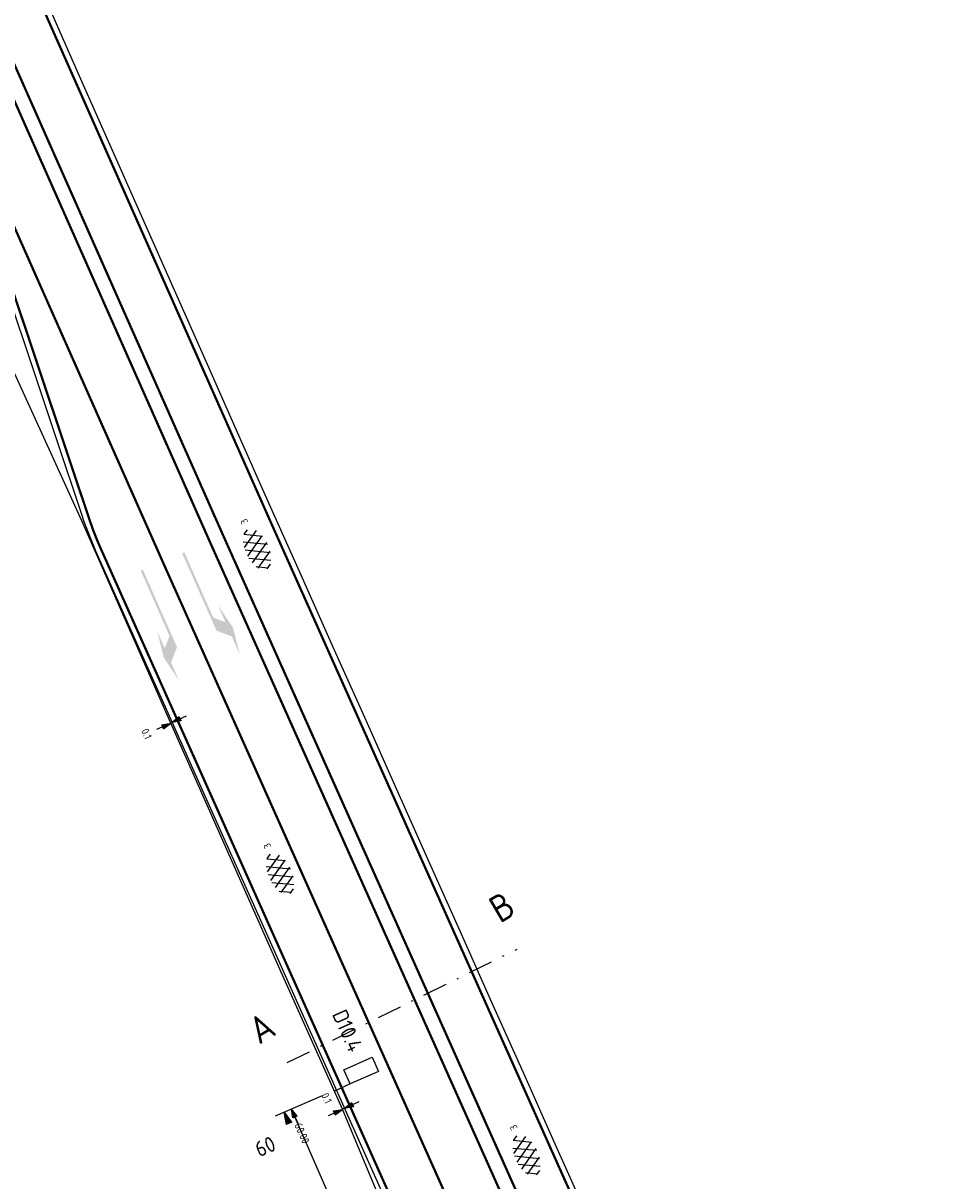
# Model space of a CAD drawing. Extents: x 1808 to 149445, y 103 to 460077.
# Tile 25 of 28: x 149137 to 149197, y 459815 to 459890. Entities that reach past the tile are written whole.
import ezdxf
from ezdxf.enums import TextEntityAlignment as Align

# ---------------------------------------------------------------- set-up
doc = ezdxf.new("R2010")
doc.units = 0
doc.header["$LTSCALE"] = 0.25
doc.header["$MEASUREMENT"] = 0
doc.linetypes.add('13', pattern=[1, 0.25, -0.75])
doc.linetypes.add('DASHDOT', pattern=[25.4, 12.7, -6.35, 0, -6.35])
doc.layers.get('0').update_dxf_attribs({"color": 1, "linetype": 'CONTINUOUS'})
for name, color, linetype in [('KABEL-500', 3, 'CONTINUOUS'), ('LUS-T-CODE', 1, 'CONTINUOUS'), ('LUSSEN', 7, 'CONTINUOUS'), ('MAAT', 5, 'CONTINUOUS'), ('MAAT-T-CODE', 7, 'CONTINUOUS'), ('maat_vss', 7, 'CONTINUOUS'), ('Maatvoering', 7, 'CONTINUOUS'), ('Markeringen', 252, '13'), ('ONDERGROND', 7, 'CONTINUOUS'), ('TXT-035', 2, 'CONTINUOUS'), ('Uitslijpers', 1, 'CONTINUOUS')]:
    doc.layers.add(name, color=color, linetype=linetype)
doc.styles.add('I020-1', font='ISO', dxfattribs={"height": 2})
doc.styles.add('I035-0', font='ISOCP.shx', dxfattribs={"height": 1.75})
doc.styles.add('NLCS-ISO', font='txt')

# ---------------------------------------------------------------- blocks, each defined once
blk = doc.blocks.new('V_1X2')
blk.add_lwpolyline([(-1, 0), (1, 0), (1, -1), (-1, -1), (-1, 0)])
at = {"layer": 'LUS-T-CODE', "style": 'I020-1'}
blk.add_attdef('LUS', text='', height=1, rotation=270, dxfattribs=at).set_placement((0.022, -2.416), align=Align.MIDDLE)
blk = doc.blocks.new('V_PL')
at = {"layer": 'Maatvoering'}
for points in [[(-1, 0), (0, 0)], [(-0.567, 0.142), (0, 0)], [(-0.567, -0.142), (-0.567, 0.142)], [(-0.567, 0.125), (0, 0)], [(-0.567, 0.107), (0, 0)], [(-0.567, 0.089), (0, 0)], [(-0.567, 0.072), (0, 0)], [(-0.567, 0.055), (0, 0)], [(-0.567, 0.037), (0, 0)], [(-0.567, 0.019), (0, 0)], [(-0.567, -0.125), (0, 0)], [(-0.567, -0.089), (0, 0)], [(-0.567, -0.055), (0, 0)], [(-0.567, -0.019), (0, 0)], [(-0.567, -0.142), (0, 0)], [(-0.567, -0.037), (0, 0)], [(-0.567, -0.072), (0, 0)], [(-0.567, -0.107), (0, 0)], [(0, 0), (-0.567, 0)]]:
    blk.add_lwpolyline(points, dxfattribs=at)
blk = doc.blocks.new('V_PR')
at = {"layer": 'Maatvoering'}
for points in [[(0.567, 0.142), (0, 0)], [(0.567, 0.125), (0, 0)], [(0.567, 0.107), (0, 0)], [(0.567, 0.089), (0, 0)], [(0.567, 0.072), (0, 0)], [(0.567, 0.055), (0, 0)], [(0.567, 0.037), (0, 0)], [(0.567, 0.019), (0, 0)], [(0.567, -0.107), (0, 0)], [(0.567, -0.072), (0, 0)], [(0.567, -0.037), (0, 0)], [(0, 0), (0.567, 0)], [(0, 0), (1, 0)], [(0.567, -0.019), (0, 0)], [(0.567, -0.055), (0, 0)], [(0.567, -0.089), (0, 0)], [(0.567, -0.125), (0, 0)], [(0.567, -0.142), (0, 0)], [(0.567, 0.142), (0.567, -0.142)]]:
    blk.add_lwpolyline(points, dxfattribs=at)
at = {"layer": 'MAAT-T-CODE', "style": 'I020-1'}
blk.add_attdef('MAAT', text='', height=1, dxfattribs=at).set_placement((1.7, 0), align=Align.MIDDLE)
blk = doc.blocks.new('V_P2')
for p, q in [((0, 0), (0.78, 0.194)), ((0, 0), (0.78, 0.146)), ((0, 0), (0.78, 0.097)), ((0.78, 0.06), (0, 0)), ((0, 0), (0.78, 0.049)), ((0.78, 0.037), (0, 0)), ((0, 0), (0.78, 0)), ((0.78, -0.194), (0, 0)), ((0, 0), (0.78, -0.097)), ((0, 0), (0.78, -0.146)), ((0, 0), (0.78, -0.049)), ((0, 0), (0.78, 0)), ((0.78, -0.194), (0.78, 0.194))]:
    blk.add_line(p, q)
for points in [[(0.78, 0.181), (0, 0)], [(0, 0), (0.78, 0.171)], [(0.78, 0.159), (0, 0)], [(0.78, 0.135), (0, 0)], [(0, 0), (0.78, 0.121)], [(0.78, 0.11), (0, 0)], [(0.78, 0.085), (0, 0)], [(0, 0), (0.78, 0.073)], [(0, 0), (0.78, 0.026)], [(0.78, 0.012), (0, 0)], [(0.78, -0.181), (0, 0)], [(0, 0), (0.78, -0.171)], [(0.78, -0.159), (0, 0)], [(0.78, -0.135), (0, 0)], [(0, 0), (0.78, -0.121)], [(0.78, -0.11), (0, 0)], [(0, 0), (0.78, -0.073)], [(0.78, -0.037), (0, 0)], [(0, 0), (0.78, -0.026)], [(0.78, -0.06), (0, 0)], [(0.78, -0.085), (0, 0)], [(0.78, -0.012), (0, 0)]]:
    blk.add_lwpolyline(points)
at = {"layer": 'MAAT-T-CODE', "style": 'I020-1'}
blk.add_attdef('MAAT', text='', height=1, dxfattribs=at).set_placement((1.5, 0), align=Align.MIDDLE)
blk = doc.blocks.new('SVH-ASFALT-SO')
at = {"ltscale": 0.1}
for p, q in [((-25, -3.3), (-17.3, 10)), ((-6.4, -14.5), (-19.7, 8.6)), ((-17.7, -10.7), (-3.4, 14.1)), ((5.6, -15.2), (-10.5, 12.7)), ((-8.2, -14.1), (8.2, 14.1)), ((16.2, -13.5), (0.1, 14.4)), ((2.7, -15.3), (18.4, 11.9)), ((25.3, -9.4), (12, 13.6)), ((15.1, -13.8), (27.2, 7.1)), ((31, 0.8), (27.6, 6.7)), ((-21.8, -7.8), (-25.4, -1.5))]:
    blk.add_line(p, q, dxfattribs=at)
at = {"style": 'NLCS-ISO'}
blk.add_attdef('KLEUR', text='', height=9, dxfattribs=at).set_placement((39.3, -0.4), align=Align.MIDDLE_LEFT)

msp = doc.modelspace()

# ---------------------------------------------------------------- hatches: boundary and pattern name
at = {"layer": 'Markeringen'}
for points in [[(149147.239, 459855.775), (149149.104, 459851.57), (149149.896, 459851.264), (149149.409, 459852.361), (149150.373, 459850.929), (149150.828, 459849.162), (149150.301, 459850.35), (149149.311, 459850.732), (149147.102, 459855.714)], [(149144.433, 459854.593), (149146.288, 459850.384), (149145.981, 459849.593), (149145.497, 459850.691), (149145.908, 459849.015), (149146.909, 459847.488), (149146.384, 459848.678), (149146.768, 459849.667), (149144.57, 459854.654)]]:
    msp.add_hatch(color=256, dxfattribs=at).paths.add_polyline_path(points)

# ---------------------------------------------------------------- linework, layer by layer
at = {"layer": 'KABEL-500'}
msp.add_line((149157.074, 459821.121, 25.053), (149156.919, 459821.051), dxfattribs=at)
msp.add_lwpolyline([(149159.7, 459814.483), (149157.442, 459819.885), (149153.39, 459828.921), (149146.362, 459844.771), (149140.641, 459857.806), (149133.831, 459872.684), (149133.831, 459872.684), (149133.831, 459872.684), (149132.321, 459877.196), (149130.749, 459881.891), (149128.822, 459887.763), (149128.433, 459888.671), (149127.895, 459889.97), (149127.333, 459891.423), (149125.876, 459894.776), (149123.893, 459899.495), (149122.743, 459902.171), (149121.929, 459904.048), (149120.882, 459906.421), (149118.883, 459910.951), (149116.436, 459916.497), (149111.435, 459927.823), (149107.857, 459935.842), (149106.643, 459937.974)], dxfattribs=at)
at = {"layer": 'MAAT', "elevation": 50.608}
msp.add_lwpolyline([(149153.119, 459819.455), (149156.152, 459820.769)], dxfattribs=at)
at = {"layer": 'Maatvoering'}
for p, q in [((149146.453, 459844.812), (149146.362, 459844.771)), ((149160.039, 459806.468, 25.555), (149154.152, 459819.903, 50.608)), ((149157.583, 459819.95), (149157.442, 459819.885))]:
    msp.add_line(p, q, dxfattribs=at)
at = {"layer": 'Maatvoering', "color": 5, "linetype": 'DASHDOT', "ltscale": 0.5}
msp.add_lwpolyline([(149153.88, 459822.89), (149168.703, 459830.208)], dxfattribs=at)
at = {"layer": 'Markeringen', "ltscale": 10, "const_width": 0.15, "flags": 128}
for points in [[(149196.908, 459769.825), (149182.182, 459794.998, -0.027409), (149172.135, 459814.516), (149152.621, 459858.148), (149129.344, 459910.641), (149117.151, 459938.286, 0.050682), (149082.976, 459996.913, 0.021076), (149053.291, 460034.15)], [(149182.777, 459764.512), (149141.833, 459856.062, -0.024387), (149141.138, 459857.845), (149130.085, 459890.861, 0.023592), (149129.39, 459892.652), (149122.711, 459907.715), (149110.533, 459935.323, 0.050651), (149077.113, 459992.647, 0.030102), (149047.554, 460028.832)]]:
    msp.add_lwpolyline(points, format="xyb", dxfattribs=at)
at = {"layer": 'Markeringen', "const_width": 0.15, "flags": 128}
for points in [[(149192.57, 459767.974), (149183.467, 459784.111, -0.023261), (149172.998, 459804.871), (149149.741, 459856.872), (149126.462, 459909.37), (149114.275, 459936.999, 0.050669), (149080.429, 459995.059, 0.03007), (149050.608, 460031.716)], [(149188.883, 459767.025), (149148.873, 459856.487), (149125.593, 459908.987), (149113.408, 459936.611, 0.050665), (149079.66, 459994.5, 0.028989), (149050.002, 460031.049)]]:
    msp.add_lwpolyline(points, format="xyb", dxfattribs=at)
at = {"layer": 'Markeringen', "lineweight": 40, "ltscale": 10, "const_width": 0.15, "flags": 128}
msp.add_lwpolyline([(149177.608, 459784.154), (149145.856, 459855.149), (149131.517, 459887.485)], dxfattribs=at)
at = {"layer": 'ONDERGROND'}
for p, q in [((149138.433, 459891.07, 28.267), (149140.47, 459886.477, 28.15)), ((149140.47, 459886.477, 28.15), (149142.507, 459881.883, 28.032)), ((149142.507, 459881.883, 28.032), (149144.544, 459877.289, 27.916)), ((149144.544, 459877.289, 27.916), (149146.581, 459872.695, 27.799)), ((149146.581, 459872.695, 27.799), (149148.618, 459868.101, 27.68)), ((149135.877, 459872.377, 27.635), (149137.449, 459867.682, 27.509)), ((149148.618, 459868.101, 27.68), (149150.655, 459863.507, 27.563)), ((149137.449, 459867.682, 27.509), (149139.021, 459862.986, 27.383)), ((149139.021, 459862.986, 27.383), (149140.593, 459858.291, 27.263)), ((149150.655, 459863.507, 27.563), (149152.693, 459858.911, 27.445)), ((149152.693, 459858.911, 27.445), (149154.744, 459854.321, 27.329)), ((149140.593, 459858.291, 27.263), (149140.771, 459857.76, 27.243)), ((149140.771, 459857.76, 27.243), (149141.505, 459855.876, 27.196)), ((149141.505, 459855.876, 27.196), (149142.413, 459853.847, 27.144)), ((149142.413, 459853.847, 27.144), (149144.434, 459849.327, 27.028)), ((149154.744, 459854.321, 27.329), (149156.796, 459849.733, 27.211)), ((149156.796, 459849.733, 27.211), (149158.847, 459845.146, 27.093)), ((149144.434, 459849.327, 27.028), (149146.456, 459844.806, 26.91)), ((149158.847, 459845.146, 27.093), (149160.899, 459840.558, 26.977)), ((149146.456, 459844.806, 26.91), (149148.478, 459840.286, 26.796)), ((149160.899, 459840.558, 26.977), (149162.951, 459835.971, 26.857)), ((149148.478, 459840.286, 26.796), (149150.499, 459835.766, 26.68)), ((149162.951, 459835.971, 26.857), (149165.002, 459831.383, 26.743)), ((149150.499, 459835.766, 26.68), (149152.521, 459831.246, 26.565)), ((149152.521, 459831.246, 26.565), (149154.542, 459826.725, 26.449)), ((149165.002, 459831.383, 26.743), (149167.054, 459826.796, 26.626)), ((149154.542, 459826.725, 26.449), (149156.564, 459822.205, 26.334)), ((149167.054, 459826.796, 26.626), (149169.105, 459822.209, 26.509)), ((149156.564, 459822.205, 26.334), (149158.586, 459817.685, 26.215)), ((149169.105, 459822.209, 26.509), (149171.158, 459817.62, 26.39)), ((149158.586, 459817.685, 26.215), (149160.607, 459813.165, 26.103)), ((149171.158, 459817.62, 26.39), (149173.223, 459813.021, 26.275))]:
    msp.add_line(p, q, dxfattribs=at)
at = {"layer": 'Uitslijpers'}
msp.add_line((149157.935, 459821.516, 25.053), (149157.074, 459821.121, 25.053), dxfattribs=at)

# ---------------------------------------------------------------- block references
at = {"layer": 'LUSSEN'}
ref = msp.add_blockref('V_1X2', (149158.849, 459821.922, 25.053), dxfattribs=dict(at, rotation=203.9137983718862))
ref.add_attrib('LUS', 'D10.4', dxfattribs={"layer": 'LUS-T-CODE', "height": 1, "rotation": -66.0862, "style": 'I020-1'}).set_placement((149157.768, 459824.95, 25.053), align=Align.MIDDLE)
at = {"layer": 'MAAT'}
ref = msp.add_blockref('V_P2', (149153.677, 459819.697, 50.608), dxfattribs=dict(at, xscale=-1, rotation=113.4199752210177))
ref.add_attrib('MAAT', '60', dxfattribs={"height": 1, "rotation": 23.41998, "style": 'I020-1'}).set_placement((149152.457, 459817.489, 50.608), align=Align.MIDDLE)
at = {"layer": 'maat_vss'}
ref = msp.add_blockref('V_PR', (149154.152, 459819.903, 50.608), dxfattribs=dict(at, rotation=293.4199752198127))
ref.add_attrib('MAAT', '60.00', dxfattribs={"layer": 'MAAT-T-CODE', "height": 0.5, "rotation": -426.0862, "style": 'I020-1'}).set_placement((149154.828, 459818.343, 50.608), align=Align.MIDDLE)
at = {"layer": 'Maatvoering'}
ref = msp.add_blockref('V_PR', (149146.362, 459844.771), dxfattribs=dict(at, rotation=204.0959460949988))
ref.add_attrib('MAAT', '0.1', dxfattribs={"layer": 'MAAT-T-CODE', "height": 0.5, "rotation": -426.0862, "style": 'I020-1'}).set_placement((149144.81, 459844.077), align=Align.MIDDLE)
for p, rotation in [((149146.453, 459844.812), 204.0959460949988), ((149157.574, 459819.946, 27.767), 204.4906441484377)]:
    msp.add_blockref('V_PL', p, dxfattribs=dict(at, rotation=rotation))
ref = msp.add_blockref('V_PR', (149157.433, 459819.882, 27.767), dxfattribs=dict(at, rotation=204.4906441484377))
ref.add_attrib('MAAT', '0.1', dxfattribs={"layer": 'MAAT-T-CODE', "height": 0.5, "rotation": -426.0862, "style": 'I020-1'}).set_placement((149156.415, 459820.601, 27.767), align=Align.MIDDLE)
at = {"layer": 'ONDERGROND', "xscale": 0.05000000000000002, "yscale": 0.05000000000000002, "zscale": 0.05000000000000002, "rotation": 114.6003484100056}
for p in [(149151.965, 459855.83), (149153.45, 459834.923), (149169.336, 459816.779)]:
    msp.add_blockref('SVH-ASFALT-SO', p, dxfattribs=at).add_auto_attribs({'KLEUR': '3'})

# ---------------------------------------------------------------- texts
at = {"layer": 'TXT-035', "style": 'I035-0'}
for s, p in [('B', (149167.588, 459831.835)), ('A', (149152.058, 459824.02))]:
    msp.add_text(s, height=1.739, rotation=30.4015, dxfattribs=at).set_placement(p)

doc.saveas('drawing.dxf')
